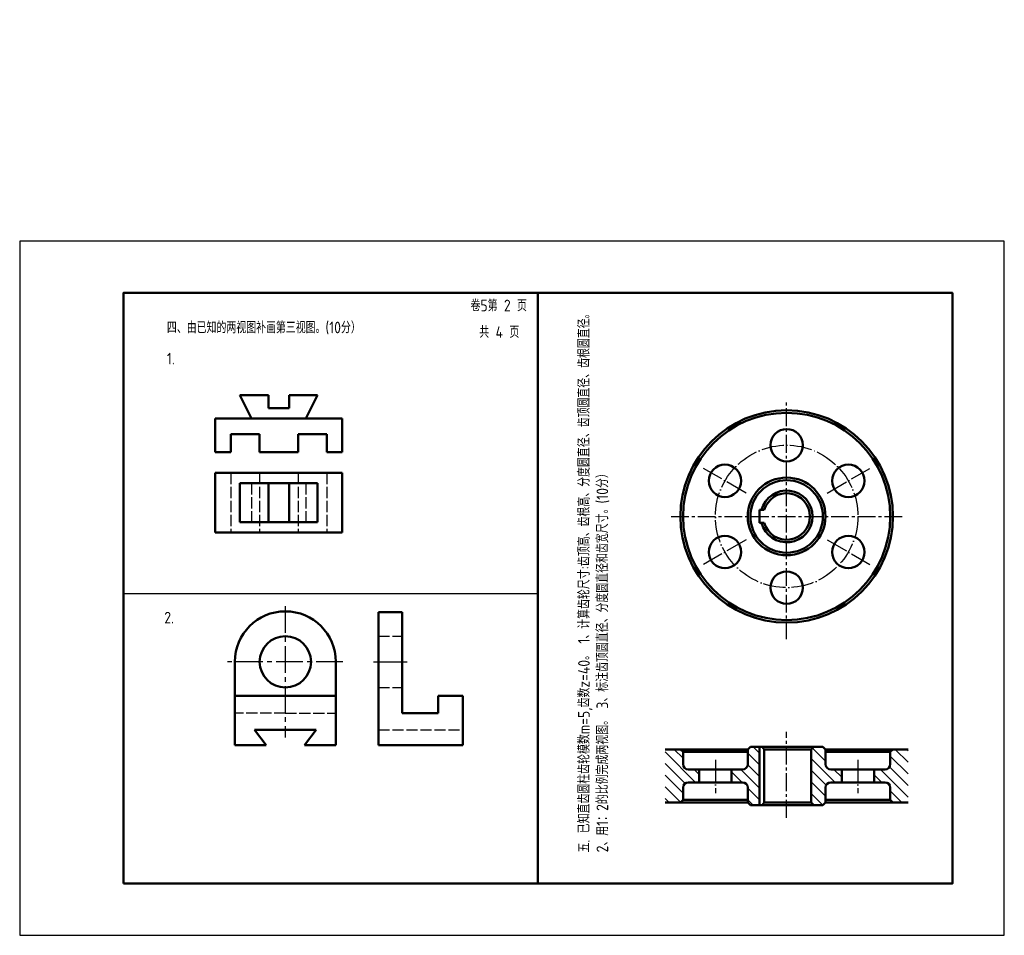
# Model space of a CAD drawing. Header units: millimetres. Extents: x 0 to 380, y 0 to 353.
import ezdxf

# ---------------------------------------------------------------- set-up
doc = ezdxf.new("R2010")
doc.units = ezdxf.units.MM
doc.header["$LTSCALE"] = 0.36
for name, pattern in [('ACAD_ISO02W100', [15, 12, -3]), ('ACAD_ISO04W100', [30, 24, -3, 0, -3]), ('CENTER2', [28.575, 19.05, -3.175, 3.175, -3.175])]:
    doc.linetypes.add(name, pattern=pattern)
for name, color, linetype, lineweight in [('CEN', 7, 'ACAD_ISO04W100', 25), ('SOL', 250, 'Continuous', 50), ('TEX', 7, 'Continuous', 25), ('图层1', 7, 'Continuous', 50), ('图层4', 5, 'ACAD_ISO02W100', 25), ('图层5', 1, 'ACAD_ISO04W100', 25), ('粗实线', 210, 'Continuous', 50), ('粗实线层', 7, 'Continuous', 50)]:
    doc.layers.add(name, color=color, linetype=linetype, lineweight=lineweight)
doc.layers.add('尺寸', color=30, linetype='Continuous')
doc.layers.add('细实线', color=7, linetype='Continuous')
doc.styles.add('工程字体', font='gbenor.shx', dxfattribs={"bigfont": 'gbcbig.shx'})
pattern_1 = [(135, (201.4344, 24.1394), (-2.245064, -2.245064), [])]

msp = doc.modelspace()

# ---------------------------------------------------------------- hatches: boundary and pattern name
at = {"layer": 'TEX'}
h = msp.add_hatch(dxfattribs=at)
h.set_pattern_fill('ANSI31', angle=90, style=0)
h.set_pattern_definition(pattern_1)
h.paths.add_polyline_path([(281, 57.02), (281, 51.27), (282, 50.27), (285.5, 50.27), (285.5, 72.77), (282, 72.77), (281, 71.77), (281, 66.02, -0.414214), (279, 64.02), (274.75, 64.02), (274.75, 59.02), (279, 59.02, -0.414214)])
h.paths.add_polyline_path([(305.5, 51.27), (306.5, 50.27), (310, 50.27), (311, 51.27), (311, 57.02, -0.414214), (313, 59.02), (317.25, 59.02), (317.25, 64.02), (313, 64.02, -0.414214), (311, 66.02), (311, 71.77), (310, 72.77), (306.5, 72.77), (305.5, 71.77)])
h = msp.add_hatch(dxfattribs=at)
h.set_pattern_fill('ANSI31', angle=90, style=0)
h.set_pattern_definition(pattern_1)
h.paths.add_polyline_path([(249.1, 71.77), (249.1, 51.27), (255, 51.27), (256, 52.27), (256, 57.02, -0.414214), (258, 59.02), (262.25, 59.02), (262.25, 64.02), (258, 64.02, -0.414214), (256, 66.02), (256, 70.77), (255, 71.77)])
h.paths.add_polyline_path([(336, 70.77), (336, 66.02, -0.414214), (334, 64.02), (329.75, 64.02), (329.75, 59.02), (334, 59.02, -0.414214), (336, 57.02), (336, 52.27), (337, 51.27), (342.9, 51.27), (342.9, 71.77), (337, 71.77)])

# ---------------------------------------------------------------- linework, layer by layer
at = {"color": 7}
msp.add_lwpolyline([(0, 0), (380, 0), (380, 268), (0, 268)], close=True, dxfattribs=at)
at = {"layer": 'CEN', "color": 7, "linetype": 'CENTER2'}
for p, q in [((296, 114.28), (296, 206.44)), ((251.45, 161.69), (341.6, 161.69)), ((296, 45.39), (296, 78.56))]:
    msp.add_line(p, q, dxfattribs=at)
at = {"layer": 'CEN', "color": 7}
for p, q in [((280.39, 170.7), (263.94, 180.19)), ((311.61, 170.7), (328.06, 180.19)), ((280.39, 152.67), (263.94, 143.18)), ((311.61, 152.67), (328.06, 143.18)), ((268.5, 67.75), (268.5, 54.86)), ((323.5, 67.75), (323.5, 54.86))]:
    msp.add_line(p, q, dxfattribs=at)
msp.add_circle((296, 161.69), 27.5, dxfattribs=at)
at = {"layer": 'SOL', "color": 7}
for p, q in [((287.35, 164.19), (285.5, 164.19)), ((285.5, 159.19), (285.5, 164.19)), ((287.35, 159.19), (285.5, 159.19)), ((282, 72.77), (281, 71.77)), ((282, 72.77), (285.5, 72.77)), ((285.5, 72.77), (296, 72.77)), ((285.5, 72.77), (285.5, 50.27)), ((287.35, 71.77), (286.55, 72.77)), ((306.5, 72.77), (296, 72.77)), ((305.5, 71.77), (306.5, 72.77)), ((310, 72.77), (306.5, 72.77)), ((310, 72.77), (311, 71.77)), ((249.1, 71.77), (281, 71.77)), ((256, 70.77), (255, 71.77)), ((256, 66.02), (256, 70.77)), ((256, 70.77), (281, 70.77)), ((281, 66.02), (281, 71.77)), ((287.35, 71.77), (296, 71.77)), ((287.35, 71.77), (287.35, 51.27)), ((305.5, 71.77), (296, 71.77)), ((305.5, 51.27), (305.5, 71.77)), ((311, 66.02), (311, 71.77)), ((342.9, 71.77), (311, 71.77)), ((336, 70.77), (311, 70.77)), ((336, 70.77), (337, 71.77)), ((336, 66.02), (336, 70.77)), ((258, 64.02), (279, 64.02)), ((262.25, 64.02), (262.25, 59.02)), ((274.75, 64.02), (274.75, 59.02)), ((334, 64.02), (313, 64.02)), ((317.25, 64.02), (317.25, 59.02)), ((329.75, 64.02), (329.75, 59.02)), ((256, 57.02), (256, 52.27)), ((258, 59.02), (279, 59.02)), ((281, 57.02), (281, 51.27)), ((311, 57.02), (311, 51.27)), ((334, 59.02), (313, 59.02)), ((336, 57.02), (336, 52.27)), ((249.1, 51.27), (281, 51.27)), ((256, 52.27), (255, 51.27)), ((256, 52.27), (281, 52.27)), ((282, 50.27), (281, 51.27)), ((282, 50.27), (285.5, 50.27)), ((285.5, 50.27), (296, 50.27)), ((287.35, 51.27), (286.55, 50.27)), ((287.35, 51.27), (296, 51.27)), ((305.5, 51.27), (296, 51.27)), ((306.5, 50.27), (296, 50.27)), ((305.5, 51.27), (306.5, 50.27)), ((310, 50.27), (306.5, 50.27)), ((310, 50.27), (311, 51.27)), ((336, 52.27), (311, 52.27)), ((342.9, 51.27), (311, 51.27)), ((336, 52.27), (337, 51.27))]:
    msp.add_line(p, q, dxfattribs=at)
for centre, radius in [((296, 161.69), 41), ((296, 161.69), 40), ((296, 189.19), 6.25), ((272.18, 175.44), 6.25), ((319.82, 175.44), 6.25), ((296, 161.69), 15), ((296, 161.69), 14), ((272.18, 147.94), 6.25), ((319.82, 147.94), 6.25), ((296, 134.19), 6.25)]:
    msp.add_circle(centre, radius, dxfattribs=at)
for centre, radius, start, end in [((296, 161.69), 10, 194.4775, 165.5225), ((296, 161.69), 9, 196.1276, 163.8724), ((258, 66.02), 2, 180, 270), ((279, 66.02), 2, 270, 0), ((313, 66.02), 2, 180, 270), ((334, 66.02), 2, 270, 0), ((258, 57.02), 2, 90, 180), ((279, 57.02), 2, 0, 90), ((313, 57.02), 2, 90, 180), ((334, 57.02), 2, 0, 90)]:
    msp.add_arc(centre, radius, start, end, dxfattribs=at)
at = {"layer": '图层1', "color": 7}
for p, q in [((138.43, 124.69), (138.43, 73.34)), ((138.43, 124.69), (147.64, 124.69)), ((147.64, 85.74), (147.64, 124.69)), ((83.05, 105.57), (83.05, 73.34)), ((122, 105.57), (122, 73.34)), ((102.52, 92.46), (83.05, 92.46)), ((102.52, 92.46), (122, 92.46)), ((171.03, 92.46), (161.47, 92.46)), ((161.47, 92.46), (161.47, 85.74)), ((171.03, 73.34), (171.03, 92.46)), ((161.47, 85.74), (147.64, 85.74)), ((102.52, 79.36), (90.68, 79.36)), ((90.68, 79.36), (95.1, 73.34)), ((102.52, 79.36), (114.37, 79.36)), ((114.37, 79.36), (109.95, 73.34)), ((95.1, 73.34), (83.05, 73.34)), ((109.95, 73.34), (122, 73.34)), ((138.43, 73.34), (171.03, 73.34))]:
    msp.add_line(p, q, dxfattribs=at)
for radius, start, end in [(19.48, 90, 180), (19.48, 0, 90), (9.91, 90, 270), (9.91, 270, 90)]:
    msp.add_arc((102.52, 105.57), radius, start, end, dxfattribs=at)
at = {"layer": '图层4', "color": 7}
for p, q in [((81.49, 178.5), (81.49, 155.5)), ((92.49, 178.5), (92.49, 155.5)), ((107.49, 178.5), (107.49, 155.5)), ((118.49, 178.5), (118.49, 155.5)), ((89.49, 174.5), (89.49, 159.5)), ((110.49, 174.5), (110.49, 159.5)), ((138.43, 115.48), (147.64, 115.48)), ((138.43, 95.65), (147.64, 95.65)), ((102.52, 85.74), (83.05, 85.74)), ((102.52, 85.74), (122, 85.74)), ((138.43, 79.36), (171.03, 79.36))]:
    msp.add_line(p, q, dxfattribs=at)
at = {"layer": '图层5', "color": 7, "linetype": 'CENTER2', "ltscale": 1.5}
for p, q in [((102.52, 127.03), (102.52, 76.31)), ((124.71, 105.57), (80.26, 105.57))]:
    msp.add_line(p, q, dxfattribs=at)
at = {"layer": '图层5', "color": 7, "ltscale": 1.5}
msp.add_line((136.58, 105.57), (150.55, 105.57), dxfattribs=at)
at = {"layer": '粗实线', "color": 7}
msp.add_line((200, 248), (200, 20), dxfattribs=at)
msp.add_lwpolyline([(40, 20), (360, 20), (360, 248), (40, 248)], close=True, dxfattribs=at)
at = {"layer": '粗实线层', "ltscale": 0.5}
for p, q in [((95.99, 208.5), (84.99, 208.5)), ((84.99, 208.5), (89.49, 199.5)), ((95.99, 203.5), (95.99, 208.5)), ((103.99, 208.5), (103.99, 203.5)), ((103.99, 208.5), (114.99, 208.5)), ((114.99, 208.5), (110.49, 199.5)), ((103.99, 203.5), (95.99, 203.5)), ((75.49, 199.5), (75.49, 186.5)), ((124.49, 199.5), (75.49, 199.5)), ((124.49, 186.5), (124.49, 199.5)), ((81.49, 186.5), (81.49, 193.5)), ((81.49, 193.5), (92.49, 193.5)), ((92.49, 193.5), (92.49, 186.5)), ((107.49, 186.5), (107.49, 193.5)), ((107.49, 193.5), (118.49, 193.5)), ((118.49, 193.5), (118.49, 186.5)), ((75.49, 186.5), (81.49, 186.5)), ((92.49, 186.5), (107.49, 186.5)), ((118.49, 186.5), (124.49, 186.5)), ((75.49, 178.5), (75.49, 155.5)), ((124.49, 178.5), (75.49, 178.5)), ((124.49, 155.5), (124.49, 178.5)), ((114.99, 174.5), (84.99, 174.5)), ((84.99, 174.5), (84.99, 159.5)), ((95.99, 174.5), (95.99, 159.5)), ((103.99, 174.5), (103.99, 159.5)), ((114.99, 159.5), (114.99, 174.5)), ((84.99, 159.5), (114.99, 159.5)), ((75.49, 155.5), (124.49, 155.5))]:
    msp.add_line(p, q, dxfattribs=at)
at = {"layer": '细实线', "color": 7}
msp.add_line((40, 132), (200, 132), dxfattribs=at)

# ---------------------------------------------------------------- texts
at = {"layer": '尺寸', "color": 7, "style": '工程字体'}
for s, p in [('五. 已知直齿圆柱齿轮模数m=5,齿数z=40。 1、计算齿轮尺寸:齿顶高、齿根高、分度圆直径、齿顶圆直径、齿根圆直径。', (220, 32)), ('2、用1：2的比例完成两视图。 3、标注齿顶圆直径、分度圆直径和齿宽尺寸。(10分）', (227.12, 32))]:
    msp.add_text(s, height=4.5, rotation=90, dxfattribs=at).set_placement(p)
at = {"layer": '细实线', "color": 7, "style": '工程字体'}
for s, p in [('卷5第 2 页', (174, 240.87)), ('四、由已知的两视图补画第三视图。(10分）', (56.81, 232.38)), ('共 4 页', (177.4, 230.62)), ('1.', (56.81, 220.38)), ('2.', (55.81, 120.38))]:
    msp.add_text(s, height=4.5, dxfattribs=at).set_placement(p)

doc.saveas('drawing.dxf')
